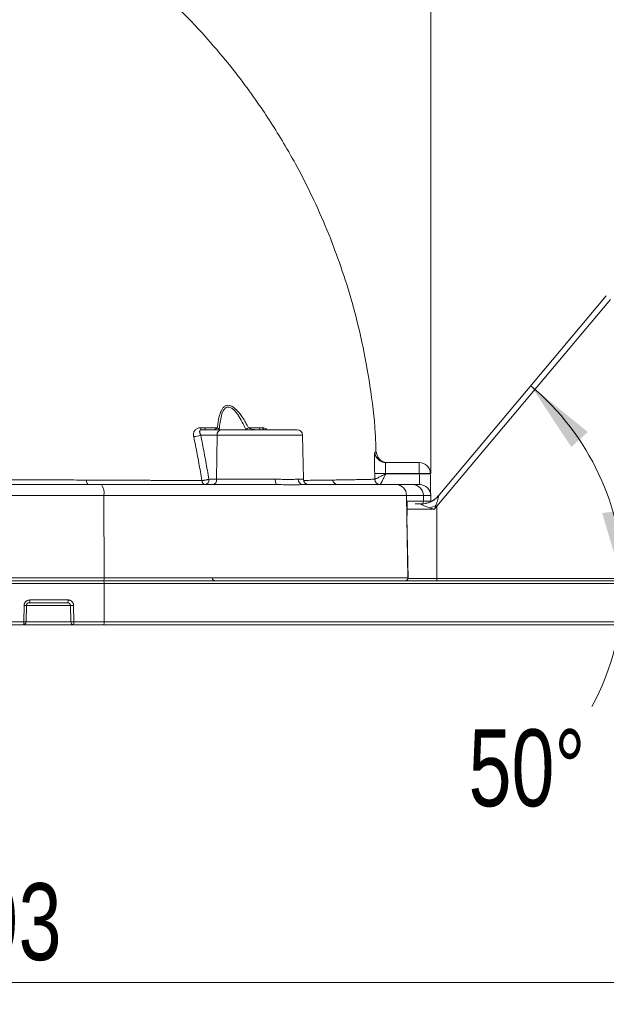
# Model space of a CAD drawing. Header units: millimetres. Extents: x 0 to 420, y 0 to 297.
# Tile 26 of 81: x 101 to 128, y 133 to 178. Entities that reach past the tile are written whole.
import ezdxf

# ---------------------------------------------------------------- set-up
doc = ezdxf.new("R2010")
doc.units = ezdxf.units.MM
doc.styles.add('SLDTEXTSTYLE0', font='TXT', dxfattribs={"width": 0.75})
doc.dimstyles.new('SLDDIMSTYLE0', dxfattribs={"dimtxt": 3.5, "dimasz": 3.302, "dimexe": 0, "dimexo": 0.0625, "dimgap": 0.875, "dimtad": 2, "dimdec": 6, "dimlfac": 2, "dimrnd": 1e-09, "dimzin": 12, "dimdsep": 46, "dimtxsty": 'SLDTEXTSTYLE0', "dimsah": 1, "dimcen": 0.09, "dimadec": 0, "dimazin": 3, "dimtfac": 1, "dimtofl": 0, "dimtmove": 0, "dimatfit": 3, "dimfxl": 1, "dimfrac": 2, "dimtolj": 1, "dimtzin": 12, "dimarcsym": 0})
doc.dimstyles.new('SLDDIMSTYLE2', dxfattribs={"dimtxt": 3.5, "dimasz": 3.302, "dimexe": 0, "dimexo": 0.0625, "dimgap": 0.875, "dimtad": 0, "dimtih": 1, "dimtoh": 1, "dimdec": 4, "dimlfac": 2, "dimzin": 12, "dimdsep": 46, "dimtxsty": 'SLDTEXTSTYLE0', "dimsah": 1, "dimcen": 0.09, "dimazin": 3, "dimtfac": 1, "dimtofl": 0, "dimtmove": 0, "dimatfit": 3, "dimfxl": 1, "dimfrac": 2, "dimtolj": 1, "dimtzin": 12, "dimarcsym": 0})

# ---------------------------------------------------------------- blocks, each defined once
blk = doc.blocks.new('_D')
at = {"color": 7, "linetype": 'Continuous', "lineweight": 0}
for p, q in [((149.316, 156.51), (149.316, 132.995)), ((52.907, 151.4), (52.907, 132.995)), ((149.316, 133.995), (52.907, 133.995))]:
    blk.add_line(p, q, dxfattribs=at)
for points in [[(52.907, 133.995), (56.209, 133.487), (56.209, 134.503)], [(149.316, 133.995), (146.014, 134.503), (146.014, 133.487)]]:
    blk.add_solid(points, dxfattribs=at)
at = {"color": 7, "linetype": 'Continuous', "lineweight": 0, "insert": (97.232, 138.507), "char_height": 3.5, "attachment_point": 1, "style": 'SLDTEXTSTYLE0'}
blk.add_mtext('193', dxfattribs=at)
blk = doc.blocks.new('_D_2')
at = {"color": 7, "linetype": 'Continuous', "lineweight": 0}
for p, q in [((52.972, 157.156), (52.972, 203.458)), ((119.876, 157.156), (119.876, 203.458)), ((119.876, 202.458), (52.972, 202.458))]:
    blk.add_line(p, q, dxfattribs=at)
for points in [[(52.972, 202.458), (56.274, 201.95), (56.274, 202.966)], [(119.876, 202.458), (116.574, 202.966), (116.574, 201.95)]]:
    blk.add_solid(points, dxfattribs=at)
at = {"color": 7, "linetype": 'Continuous', "lineweight": 0, "insert": (82.951, 206.97), "char_height": 3.5, "attachment_point": 1, "style": 'SLDTEXTSTYLE0'}
blk.add_mtext('134', dxfattribs=at)
blk = doc.blocks.new('_D_6')
at = {"color": 7, "linetype": 'Continuous', "lineweight": 0}
for start, end in [(0, 50), (331.5522, 0)]:
    blk.add_arc((116.879, 152.15), 11.748, start, end, dxfattribs=at)
for points in [[(124.43, 161.149), (126.269, 158.36), (127.023, 159.042)], [(128.626, 152.15), (128.679, 155.49), (127.672, 155.352)]]:
    blk.add_solid(points, dxfattribs=at)
at = {"color": 7, "linetype": 'Continuous', "lineweight": 0, "insert": (121.598, 145.509), "char_height": 3.5, "attachment_point": 1, "style": 'SLDTEXTSTYLE0'}
blk.add_mtext('50°', dxfattribs=at)

msp = doc.modelspace()

# ---------------------------------------------------------------- linework, layer by layer
at = {"color": 7, "linetype": 'Continuous', "lineweight": 15}
for p, q in [((120.15404508, 155.66857309), (128.05164561, 165.08058608)), ((127.86013589, 165.23692162), (120.2184926, 156.12995029)), ((110.3438209, 159.14774091), (109.46800515, 159.14774091)), ((110.16706333, 158.90210272), (109.41625342, 158.90210272)), ((110.1422827, 156.89337403), (110.16706333, 158.90210272)), ((114.08670947, 156.89337403), (114.05164704, 158.90210272)), ((119.35877011, 157.64773787), (117.83886656, 157.64773787)), ((119.35877011, 157.15646149), (119.35877011, 157.64773787)), ((109.79060039, 156.89337403), (110.1422827, 156.89337403)), ((110.1422827, 156.89337403), (112.8063272, 156.89337403)), ((117.82886789, 157.15646149), (117.82934472, 157.13901223)), ((117.82886789, 157.15646149), (119.35877011, 157.15646149)), ((117.82934472, 157.13901223), (119.35906813, 157.13901223)), ((119.35906813, 157.13901223), (119.35877011, 157.15646149)), ((119.85898719, 157.13901223), (119.85868916, 157.15646149)), ((68.8224952, 156.15646691), (105.01500175, 156.15646691)), ((105.01500175, 156.15646691), (105.02993271, 152.39992143)), ((105.01500175, 156.15646691), (118.77796755, 156.15646691)), ((118.79511878, 155.14774025), (118.77796755, 156.15646691)), ((118.77796755, 156.15646691), (119.54378292, 156.15646691)), ((119.54825327, 155.90210409), (119.54378292, 156.15646691)), ((119.88057897, 155.90210409), (119.87613842, 156.15646691)), ((118.80580291, 155.6725666), (118.80593702, 155.68010659)), ((118.80702481, 155.90210409), (119.54825327, 155.90210409)), ((119.45723698, 155.77273966), (119.1687505, 155.77273966)), ((119.88057897, 155.90210409), (119.87870142, 155.86688519)), ((120.15404508, 152.37448514), (120.15404508, 155.66857309)), ((118.79042492, 155.14774025), (118.79511878, 155.14774025)), ((118.84181902, 152.39992143), (118.79511878, 155.14774025)), ((118.7966834, 155.14774025), (118.79932091, 155.2997321)), ((118.84523139, 152.38318742), (118.79723475, 155.17713279)), ((68.80756423, 152.39992143), (105.02993271, 152.39992143)), ((105.02993271, 152.39992143), (118.84181902, 152.39992143)), ((120.15404508, 152.37448514), (120.15404508, 152.27274002)), ((139.0747647, 152.37448514), (120.15404508, 152.37448514)), ((68.80884573, 152.14991719), (105.02863631, 152.14991719)), ((104.77643416, 152.27274002), (104.88767132, 152.27274002)), ((105.02863631, 152.14991719), (105.02863631, 150.39773435)), ((105.02863631, 152.14991719), (133.81902084, 152.14991719)), ((101.37487158, 150.39773435), (101.38831243, 151.15209819)), ((101.47712335, 150.39551408), (101.4905493, 151.14987791)), ((101.6432564, 151.39773638), (103.38679657, 151.39773638)), ((103.49992618, 151.14992262), (103.51315841, 150.39555878)), ((103.6387901, 151.15209819), (103.65205214, 150.39773435)), ((95.70654437, 150.39773435), (101.37487158, 150.39773435)), ((101.39442191, 150.27273596), (103.62576649, 150.27273596)), ((103.65205214, 150.39773435), (105.02863631, 150.39773435)), ((105.02863631, 150.39773435), (133.81902084, 150.39773435))]:
    msp.add_line(p, q, dxfattribs=at)
at = {"color": 8, "linetype": 'Continuous', "lineweight": 15}
for p, q in [((114.05164704, 158.90210272), (110.16706333, 158.90210272)), ((113.84432718, 156.89337403), (114.08670947, 156.89337403)), ((118.79841194, 155.52710147), (120.04589245, 155.52710147)), ((120.15404508, 152.37448514), (118.81472871, 152.37448514)), ((118.84181902, 152.39991398), (118.83815334, 152.39981712)), ((101.4905642, 151.14992262), (103.49992618, 151.14992262)), ((101.57688663, 151.26428903), (101.6201298, 151.27273799)), ((103.51315841, 150.39555878), (101.47712335, 150.39555878))]:
    msp.add_line(p, q, dxfattribs=at)
at = {"color": 7, "linetype": 'Continuous', "lineweight": 15, "flags": 128}
for points in [[(112.8063272, 156.89337403), (112.80880079, 156.84522838), (112.8153573, 156.79904968), (112.82577321, 156.75658883), (112.83964619, 156.71942533), (112.8564547, 156.68896736), (112.87557289, 156.66635484), (112.89627061, 156.65243716), (112.91777298, 156.64773584)], [(117.33523712, 156.89279289), (117.33549044, 156.8928823), (117.33572886, 156.8929717)]]:
    msp.add_lwpolyline(points, dxfattribs=at)
at = {"color": 8, "linetype": 'Continuous', "lineweight": 15, "flags": 128}
msp.add_lwpolyline([(119.66583833, 155.79577685), (119.56130669, 155.77867777), (119.4524388, 155.77273966)], dxfattribs=at)
at = {"color": 7, "linetype": 'Continuous', "lineweight": 15}
for centre, radius, start, end in [((109.4872991, 159.23805706), 0.09235401, 182.052866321, 257.941343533), ((109.68747353, 159.23881189), 0.0929037, 182.593993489, 258.600501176), ((110.38699579, 158.93025775), 0.2217273, 101.228407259, 187.295138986), ((110.12496922, 159.08298263), 0.15991392, 29.52663388, 71.129780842), ((110.55956856, 160.90543111), 1.96422802, 297.414793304, 301.703200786), ((112.18347373, 159.2509453), 0.10363727, 189.070328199, 264.761419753), ((112.3415985, 159.25185664), 0.10450477, 189.421955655, 265.054576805), ((113.80167897, 158.89773748), 0.25, 0.999999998, 90), ((109.05207278, 159.81656419), 0.98431058, 272.730467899, 291.714722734), ((117.83910481, 158.14745131), 0.4997135, 183.104546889, 269.972683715), ((119.35876306, 157.14773748), 0.5, 1, 90), ((104.48458959, 156.81443222), 0.2596159, 170.722832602, 219.947728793), ((109.57070252, 156.86519149), 0.22169648, 281.224798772, 7.303327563), ((109.92235023, 156.865219), 0.2217273, 281.228407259, 7.295138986), ((114.08161839, 156.88479513), 0.23744624, 177.929459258, 266.728541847), ((114.33666527, 156.89773748), 0.25, 181, 270), ((115.65551964, 156.89300215), 0.24528115, 188.609191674, 269.369725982), ((117.49268437, 165.26095296), 8.11146111, 268.849577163, 272.375332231), ((117.58501432, 156.89755843), 0.24982265, 181.093023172, 269.958087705), ((117.58597856, 156.89837836), 0.2503081, 181.237686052, 269.850011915), ((119.60872963, 149.99511193), 7.16571052, 88.000961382, 91.999038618), ((119.60902766, 149.9780561), 7.16531733, 88.000851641, 91.999148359), ((104.39275351, 156.2711411), 0.63272667, 349.558115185, 36.526420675), ((118.28468111, 156.1544882), 0.49329041, 0.229828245, 89.245547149), ((119.04806811, 156.15201799), 0.49573477, 0.51420191, 89.526624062), ((119.37621812, 156.14773748), 0.5, 1, 90), ((119.45664107, 156.76582328), 0.9930838, 270.034380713, 320.268473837), ((119.45244169, 156.77273748), 1, 282.32185909, 320), ((118.05104096, 160.27332961), 5.01675117, 290.935851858, 294.297629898), ((109.81974783, 143.35050819), 16.07894345, 50.004876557, 50.184778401), ((104.86820429, 152.36932282), 0.16459756, 324.071055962, 10.713581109), ((110.07159786, 152.39773748), 0.125, 180, 270), ((104.87310964, 152.17860208), 0.15814983, 349.549971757, 36.530119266), ((101.45708904, 151.36754159), 0.18860014, 329.823207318, 9.212672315), ((103.21648022, 151.36780742), 0.172926, 326.648803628, 9.966585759), ((103.24653557, 171.75637754), 20.60801279, 270.704511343, 271.090638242), ((101.35215101, 150.39773748), 0.125, 270.810024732, 0), ((104.87004954, 150.36808848), 0.16133394, 323.77016418, 10.588536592)]:
    msp.add_arc(centre, radius, start, end, dxfattribs=at)
at = {"color": 8, "linetype": 'Continuous', "lineweight": 15}
for centre, radius, start, end in [((119.29510782, 155.89763597), 0.25318488, 330.900580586, 1.011189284), ((101.3352301, 146.35285759), 4.79953415, 88.145509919, 89.366301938)]:
    msp.add_arc(centre, radius, start, end, dxfattribs=at)
at = {"color": 7, "linetype": 'Continuous', "lineweight": 15}
for points, knots in [([(117.3875998, 158.1229806), (117.37928478, 158.41178162), (117.35011194, 159.4250262), (117.13757853, 161.09958461), (116.78279869, 163.08475916), (116.33005553, 164.89319153), (115.81818406, 166.53044553), (115.23729212, 168.08636546), (114.60247657, 169.54314011), (113.93239365, 170.88424752), (113.2979705, 172.02060535), (112.69101861, 173.01385363), (112.05191133, 173.9802453), (111.30217446, 175.0238056), (110.38269051, 176.18888837), (109.27241081, 177.45537642), (107.9491845, 178.79876362), (106.48813598, 180.10044014), (104.90539717, 181.33897941), (103.21221274, 182.48297885), (101.7993532, 183.34025778), (100.92541293, 183.75817241), (100.71063742, 183.86087716)], [0, 0, 0, 0, 0.0269543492, 0.0945680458, 0.1572096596, 0.2150962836, 0.2683897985, 0.3172094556, 0.3700081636, 0.4165985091, 0.4570528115, 0.4914187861, 0.5251968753, 0.5651475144, 0.6112912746, 0.6636432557, 0.7222378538, 0.7871375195, 0.8461122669, 0.9096218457, 0.9777890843, 1, 1, 1, 1]), ([(110.17668261, 159.23430247), (110.18083442, 159.27691523), (110.1889344, 159.36005064), (110.20486826, 159.47929659), (110.22329896, 159.59049006), (110.24450786, 159.69351274), (110.26846393, 159.78843419), (110.30315548, 159.90104197), (110.35263107, 160.02234173), (110.43030145, 160.14591719), (110.52922218, 160.23467613), (110.65655363, 160.26896733), (110.79905472, 160.23752254), (110.93807055, 160.15043115), (111.0710026, 160.02793825), (111.19894608, 159.87828648), (111.32987094, 159.69452174), (111.46373177, 159.47752987), (111.54765714, 159.31815229), (111.59181096, 159.23430246)], [0, 0, 0, 0, 0.0468429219, 0.09138826, 0.1336976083, 0.173842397, 0.2119057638, 0.2479847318, 0.3144212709, 0.3733072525, 0.4388969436, 0.4986663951, 0.5585483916, 0.6241469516, 0.6829795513, 0.7494231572, 0.824201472, 0.9075109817, 1, 1, 1, 1]), ([(110.26411623, 159.16179556), (110.27230565, 159.27479535), (110.28348306, 159.38523086), (110.31481187, 159.5986813), (110.33480574, 159.70182697), (110.39043311, 159.89571206), (110.4262039, 159.9873036), (110.50060704, 160.09409611), (110.52917537, 160.12453515), (110.59386996, 160.16723695), (110.63064131, 160.17944038), (110.70797187, 160.18042091), (110.74960785, 160.16914727), (110.83112363, 160.1278759), (110.87175726, 160.0978858), (110.94881016, 160.02791343), (110.98614092, 159.98725757), (111.05749138, 159.89981422), (111.0913198, 159.8533349), (111.18891064, 159.70814986), (111.2490732, 159.60333633), (111.36176755, 159.38699753), (111.41421383, 159.2755139), (111.46394989, 159.16179552)], [0, 0, 0, 0, 0.125, 0.125, 0.25, 0.25, 0.375, 0.375, 0.4375, 0.4375, 0.5, 0.5, 0.5625, 0.5625, 0.625, 0.625, 0.6875, 0.6875, 0.75, 0.75, 0.875, 0.875, 1, 1, 1, 1]), ([(109.09895792, 158.83337463), (109.0959242, 158.85014981), (109.09003393, 158.88272046), (109.08743255, 158.92995575), (109.09001355, 158.97378512), (109.09966741, 159.02229332), (109.12259092, 159.07509582), (109.16084702, 159.12859101), (109.20846068, 159.17569163), (109.26450096, 159.20991984), (109.32693336, 159.2311018), (109.37208377, 159.23352044), (109.39500959, 159.23474854)], [0, 0, 0, 0, 0.0752671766, 0.1461384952, 0.2137883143, 0.2795650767, 0.384522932, 0.5057301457, 0.6309995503, 0.7526403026, 0.8743993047, 1, 1, 1, 1]), ([(109.46800875, 159.14773748), (109.4594471, 159.14736071), (109.44246118, 159.14661321), (109.42038117, 159.14049081), (109.40170023, 159.13089144), (109.38691095, 159.11771265), (109.37624296, 159.10134722), (109.36992997, 159.08210586), (109.36815486, 159.05980188), (109.37180774, 159.03084194), (109.38157353, 158.99317737), (109.3970727, 158.94896181), (109.41022638, 158.91682342), (109.41625218, 158.90210058)], [0, 0, 0, 0, 0.07190940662, 0.14266483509, 0.21327236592, 0.28474432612, 0.35805724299, 0.4341167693, 0.51373488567, 0.60381108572, 0.73960095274, 0.88070922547, 1, 1, 1, 1]), ([(109.39500436, 159.23474879), (109.42843492, 159.23472706), (109.49530023, 159.23468359), (109.56154204, 159.23463268), (109.59466502, 159.23460723)], [0, 0, 0, 0, 0.4999685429, 1, 1, 1, 1]), ([(110.17668261, 159.23430247), (110.16630628, 159.21952118), (110.15140579, 159.20722309), (110.11941576, 159.18608722), (110.10209524, 159.17725642), (110.05150222, 159.15587716), (110.01835075, 159.14773748), (109.99171057, 159.14773748)], [0, 0, 0, 0, 0.25, 0.25, 0.5, 0.5, 1, 1, 1, 1]), ([(113.80167897, 159.14773748), (113.80167897, 159.14773748), (113.68287438, 159.14773748), (113.23774427, 159.14773748), (112.92137488, 159.14773748), (112.18115056, 159.14773748), (111.77385209, 159.14773748), (110.98803415, 159.14773748), (110.62709093, 159.14773748), (110.34381934, 159.14773748)], [0, 0, 0, 0, 0.25, 0.25, 0.5, 0.5, 0.75, 0.75, 1, 1, 1, 1]), ([(111.90858713, 159.14773748), (111.85110023, 159.14773748), (111.79089172, 159.15586803), (111.70606103, 159.17743241), (111.67903802, 159.18609772), (111.62922858, 159.20740255), (111.60722553, 159.2196233), (111.59181096, 159.23430246)], [0, 0, 0, 0, 0.5, 0.5, 0.75, 0.75, 1, 1, 1, 1]), ([(112.08113239, 159.23460723), (112.10755744, 159.23463268), (112.16040384, 159.23468359), (112.21247153, 159.23472706), (112.23850355, 159.23474879)], [0, 0, 0, 0, 0.5000351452, 1, 1, 1, 1]), ([(112.23850355, 159.23474879), (112.27520311, 159.23096256), (112.33898188, 159.22438262), (112.40291376, 159.17058312), (112.43005798, 159.14774091)], [0, 0, 0, 0, 0.5754197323, 1, 1, 1, 1]), ([(109.47350668, 156.8360086), (109.45076545, 156.96852295), (109.40516125, 157.23426102), (109.33319908, 157.63267261), (109.25831445, 158.03220158), (109.18047907, 158.43280998), (109.12617884, 158.69962115), (109.09895792, 158.83337463)], [0, 0, 0, 0, 0.1978863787, 0.3968321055, 0.5968347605, 0.7978916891, 1, 1, 1, 1]), ([(109.41625218, 158.90210058), (109.44326161, 158.76869016), (109.49724763, 158.50203153), (109.57477714, 158.100845), (109.64965116, 157.69908471), (109.72187573, 157.29673536), (109.76770146, 157.02778549), (109.79060346, 156.89337438)], [0, 0, 0, 0, 0.2004513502, 0.4006589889, 0.6006409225, 0.8004152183, 1, 1, 1, 1]), ([(117.32982707, 157.15112918), (117.329254, 157.17264314), (117.32811293, 157.21548069), (117.32654409, 157.27916997), (117.32510439, 157.34194087), (117.32380953, 157.40378219), (117.32266364, 157.46469954), (117.32102495, 157.56381462), (117.31950861, 157.69532167), (117.3195052, 157.84205574), (117.32147988, 157.96291739), (117.32519307, 158.04228444), (117.32972769, 158.08974138), (117.33445358, 158.1155066), (117.3382326, 158.11875697), (117.34013062, 158.12038947)], [0, 0, 0, 0, 0.0420273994, 0.0836829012, 0.1251463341, 0.1665986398, 0.2082195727, 0.2501854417, 0.3749626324, 0.4998213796, 0.6245101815, 0.7493704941, 0.8331300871, 0.9161892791, 1, 1, 1, 1]), ([(117.90782914, 157.64773787), (117.84671279, 157.65429314), (117.71976632, 157.66790929), (117.55465186, 157.7772097), (117.43756198, 157.93689575), (117.4178782, 158.06304546), (117.40840182, 158.12377782)], [0, 0, 0, 0, 0.2407161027, 0.4999981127, 0.7592836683, 1, 1, 1, 1]), ([(117.83886058, 157.64773748), (117.83736208, 157.64724484), (117.83438383, 157.64626573), (117.83053985, 157.63843508), (117.82719104, 157.62623333), (117.82437855, 157.60949651), (117.82209157, 157.58866699), (117.82033293, 157.56406349), (117.81910192, 157.53605929), (117.8181895, 157.49582827), (117.81828506, 157.43786006), (117.82010433, 157.35630264), (117.82353118, 157.2609601), (117.8270536, 157.19201786), (117.82887014, 157.15646368)], [0, 0, 0, 0, 0.06538421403, 0.12995075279, 0.19370551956, 0.25665464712, 0.31880450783, 0.38016172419, 0.44073317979, 0.5005260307, 0.61288799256, 0.73356928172, 0.86259908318, 1, 1, 1, 1]), ([(90.89142118, 156.89281263), (91.09109713, 156.89252109), (91.49587152, 156.8919301), (92.11080559, 156.89088911), (92.74170807, 156.88972155), (93.38854476, 156.88841633), (94.05131425, 156.88697653), (94.73000742, 156.88540126), (95.42461892, 156.88369079), (96.13514451, 156.88184495), (96.86158154, 156.87986405), (97.87531549, 156.87697294), (99.23408009, 156.87285895), (100.93266294, 156.86741666), (102.47279882, 156.86229192), (103.57137627, 156.85872954), (104.08276747, 156.85682921), (104.22836341, 156.85628818)], [0, 0, 0, 0, 0.0444659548, 0.0901394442, 0.1370247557, 0.1851267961, 0.23445113, 0.2850040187, 0.3367924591, 0.3898242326, 0.4441080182, 0.4996534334, 0.617394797, 0.7498092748, 0.8832142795, 0.9667504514, 1, 1, 1, 1]), ([(104.22836341, 156.85628818), (104.31816744, 156.85581892), (104.49738176, 156.85488245), (104.76402388, 156.85353067), (105.02821689, 156.85222158), (105.28976924, 156.85095871), (105.54862833, 156.84974112), (105.80470882, 156.84856906), (106.05793825, 156.84744247), (106.30824486, 156.84636137), (106.55556075, 156.84532576), (106.799821, 156.84433563), (107.04096383, 156.84339098), (107.27893048, 156.84249182), (107.51366525, 156.84163815), (107.74511521, 156.84082998), (107.97323096, 156.84006728), (108.19796242, 156.83935009), (108.41927268, 156.83867838), (108.63712777, 156.83805223), (108.85151397, 156.83747133), (109.06234553, 156.83693678), (109.26981538, 156.83644459), (109.40574542, 156.83615364), (109.47350668, 156.8360086)], [0, 0, 0, 0, 0.04785811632, 0.09550640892, 0.14294141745, 0.19015976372, 0.23715817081, 0.28393348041, 0.33048266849, 0.37680285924, 0.42289133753, 0.46874555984, 0.51436316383, 0.55974197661, 0.6048800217, 0.64977552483, 0.69442691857, 0.73883281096, 0.78299143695, 0.82690063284, 0.87055822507, 0.91396205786, 0.95711000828, 1, 1, 1, 1]), ([(109.47350668, 156.8360086), (109.48100224, 156.83623956), (109.4990851, 156.83679675), (109.53385132, 156.83926027), (109.58133276, 156.84490611), (109.64223023, 156.85471274), (109.70435391, 156.86804062), (109.75554227, 156.8817086), (109.78013664, 156.88989179), (109.79060346, 156.89337438)], [0, 0, 0, 0, 0.0772709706, 0.186414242, 0.32744885, 0.5002495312, 0.7099095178, 0.8765440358, 1, 1, 1, 1]), ([(112.80632369, 156.89337438), (112.83126511, 156.8932285), (112.89311675, 156.89286676), (113.00063264, 156.89104925), (113.13707505, 156.88822594), (113.27784257, 156.88541399), (113.41073231, 156.88424366), (113.53443952, 156.88539989), (113.65966693, 156.88850226), (113.76496954, 156.89213474), (113.82256076, 156.89303442), (113.84432276, 156.89337438)], [0, 0, 0, 0, 0.05626538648, 0.13953118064, 0.2497942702, 0.38520861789, 0.49902098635, 0.61356043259, 0.7496974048, 0.90541814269, 1, 1, 1, 1]), ([(115.41300275, 156.85628788), (115.44730082, 156.85683192), (115.5676921, 156.85874159), (115.81238549, 156.86231827), (116.12462902, 156.86745285), (116.4266347, 156.8728972), (116.66170975, 156.87748945), (116.84164785, 156.88121469), (116.98266298, 156.88428036), (117.10074782, 156.88697588), (117.19754832, 156.88929153), (117.27636835, 156.89125972), (117.31590577, 156.89228767), (117.33524163, 156.89279039)], [0, 0, 0, 0, 0.03346186, 0.1174560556, 0.2515612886, 0.3839599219, 0.5017461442, 0.5933297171, 0.6814499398, 0.7661465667, 0.8474528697, 0.9253964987, 1, 1, 1, 1]), ([(117.82934019, 157.13901127), (117.77513584, 157.11081627), (117.72033257, 157.0825598), (117.61536221, 157.02894183), (117.56470027, 157.00331973), (117.47052214, 156.95627691), (117.42786889, 156.93529247), (117.3621143, 156.90380241), (117.33985668, 156.89373122), (117.335729, 156.89296931)], [0, 0, 0, 0, 0.25, 0.25, 0.5, 0.5, 0.75, 0.75, 1, 1, 1, 1]), ([(117.5853196, 156.64807235), (117.58594333, 156.64904788), (117.58720357, 156.65101891), (117.59189497, 156.6595116), (117.59863648, 156.67224429), (117.60763967, 156.68972235), (117.61884497, 156.71188192), (117.63226863, 156.73874505), (117.64790372, 156.77023547), (117.66986966, 156.81448805), (117.70105387, 156.87711771), (117.73903389, 156.9544682), (117.78278099, 157.04316815), (117.81212952, 157.10358273), (117.82934019, 157.13901127)], [0, 0, 0, 0, 0.0575795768, 0.1163387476, 0.1763971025, 0.2378666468, 0.3008518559, 0.3654498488, 0.4317506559, 0.4998375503, 0.6168361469, 0.7491405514, 0.8528900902, 1, 1, 1, 1]), ([(119.87614197, 156.15646368), (119.87614197, 156.15646368), (119.87569782, 156.18190891), (119.87398673, 156.27993744), (119.87272043, 156.35248386), (119.86955305, 156.5339426), (119.86765317, 156.64278667), (119.8635012, 156.88065298), (119.86125106, 157.00956342), (119.85899154, 157.13901127)], [0, 0, 0, 0, 0.25, 0.25, 0.5, 0.5, 0.75, 0.75, 1, 1, 1, 1]), ([(109.61385368, 156.64773748), (109.60704732, 156.64821735), (109.59403326, 156.64913489), (109.57590196, 156.65600414), (109.55997316, 156.66536474), (109.54627131, 156.67641251), (109.53473235, 156.68807064), (109.51864801, 156.70774193), (109.50041437, 156.73928614), (109.48282651, 156.78590163), (109.47654922, 156.81965072), (109.47350668, 156.8360086)], [0, 0, 0, 0, 0.1072249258, 0.2050188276, 0.293189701, 0.3717174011, 0.4407106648, 0.5003724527, 0.6789454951, 0.8443876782, 1, 1, 1, 1]), ([(114.06806373, 156.64773748), (114.04727175, 156.64764579), (114.00569076, 156.64746243), (113.9391277, 156.64636072), (113.86956071, 156.64507989), (113.79673351, 156.64379743), (113.72078, 156.6427409), (113.64173102, 156.64205071), (113.53935835, 156.64175178), (113.41114554, 156.64240525), (113.25394083, 156.644346), (113.09009427, 156.64690672), (112.97520435, 156.6474606), (112.91777297, 156.64773748)], [0, 0, 0, 0, 0.0713343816, 0.1426585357, 0.2140127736, 0.2854371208, 0.3569712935, 0.4286546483, 0.5005261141, 0.6259064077, 0.750805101, 0.8754320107, 1, 1, 1, 1]), ([(120.22036891, 156.13105222), (120.22188232, 156.13175231), (120.22488048, 156.13313922), (120.22784366, 156.12971952), (120.22943701, 156.12217856), (120.22951821, 156.11027704), (120.22806643, 156.09424887), (120.22380882, 156.06627305), (120.21383468, 156.02020251), (120.1978847, 155.96007491), (120.17869478, 155.89500683), (120.15962347, 155.83431828), (120.13788244, 155.76880781), (120.12354091, 155.72567338), (120.11532434, 155.70096077)], [0, 0, 0, 0, 0.0392620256, 0.0777801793, 0.1170236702, 0.1583844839, 0.2030571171, 0.2519941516, 0.3637987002, 0.5009825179, 0.6174709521, 0.7498597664, 0.856689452, 1, 1, 1, 1]), ([(120.21848614, 156.12994987), (120.21848506, 156.12989959), (120.2184829, 156.12979827), (120.21973707, 156.13063213), (120.22036891, 156.13105222)], [0, 0, 0, 0, 0.4962124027, 1, 1, 1, 1]), ([(118.8056688, 155.64774127), (118.80521584, 155.58431422), (118.80401423, 155.41605586), (118.79853349, 155.25073894), (118.79511878, 155.14774025)], [0, 0, 0, 0, 0.3769621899, 1, 1, 1, 1]), ([(118.80566701, 155.64773749), (118.80594897, 155.68809888), (118.80654087, 155.77282721), (118.80686117, 155.85767243), (118.8070289, 155.90210058)], [0, 0, 0, 0, 0.4763623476, 1, 1, 1, 1]), ([(119.84364084, 155.58778048), (119.80934868, 155.59867845), (119.74575874, 155.6188872), (119.65878095, 155.65015253), (119.58201207, 155.68055501), (119.51744924, 155.70996742), (119.46834492, 155.73758169), (119.44371837, 155.75843979), (119.44049502, 155.7709085), (119.45131301, 155.77209076), (119.45723061, 155.77273748)], [0, 0, 0, 0, 0.1949084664, 0.3614300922, 0.5002053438, 0.6422050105, 0.7505416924, 0.8259778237, 0.9048071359, 1, 1, 1, 1]), ([(119.54824786, 155.90210058), (119.56620293, 155.90210257), (119.60212345, 155.90210655), (119.65024192, 155.90211177), (119.69413542, 155.90211612), (119.73336921, 155.90211936), (119.76803682, 155.90212136), (119.79809349, 155.90212204), (119.82353812, 155.90212136), (119.84435242, 155.90211936), (119.8605624, 155.90211612), (119.87205344, 155.90211177), (119.87924812, 155.90210655), (119.88013739, 155.90210257), (119.8805819, 155.90210058)], [0, 0, 0, 0, 0.0832450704, 0.1665382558, 0.2498699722, 0.3332306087, 0.4166105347, 0.5000001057, 0.5833896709, 0.6667695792, 0.7501301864, 0.8334618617, 0.9167549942, 1, 1, 1, 1]), ([(120.04589838, 155.52710058), (120.00643051, 155.53878253), (119.93893513, 155.55876025), (119.87160128, 155.57926561), (119.84364084, 155.58778048)], [0, 0, 0, 0, 0.58474913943, 1, 1, 1, 1]), ([(118.71873208, 152.27273748), (118.72605314, 152.27311891), (118.74029612, 152.27386097), (118.76041056, 152.27955569), (118.77827113, 152.28773531), (118.79366721, 152.29799702), (118.81458176, 152.31677003), (118.83566359, 152.3493781), (118.84201788, 152.38258382), (118.84182646, 152.39918626), (118.84181811, 152.39991049)], [0, 0, 0, 0, 0.1125699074, 0.2190028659, 0.3192977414, 0.4134538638, 0.5014711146, 0.7483092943, 0.9890206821, 1, 1, 1, 1]), ([(68.83730135, 152.27273748), (69.04835365, 152.27273748), (69.47037457, 152.27273748), (70.10478275, 152.27273748), (70.74001834, 152.27273748), (71.37619108, 152.27273748), (72.01327157, 152.27273748), (72.65126767, 152.27273748), (73.29017726, 152.27273748), (73.93000091, 152.27273748), (74.57073845, 152.27273748), (75.21238987, 152.27273748), (75.85495539, 152.27273748), (76.49843406, 152.27273748), (77.1428294, 152.27273748), (79.08697887, 152.27273748), (82.34334819, 152.27273748), (86.91865282, 152.27273748), (91.49406535, 152.27273748), (94.91228803, 152.27273748), (97.17806666, 152.27273748), (98.30399767, 152.27273748), (99.42714012, 152.27273748), (100.54749682, 152.27273748), (101.6650892, 152.27273748), (102.77982784, 152.27273748), (103.89204832, 152.27273748), (104.63073355, 152.27273748), (105.00019096, 152.27273748)], [0, 0, 0, 0, 0.0178143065, 0.0356215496, 0.0534229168, 0.0712195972, 0.0890127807, 0.1068036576, 0.1245934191, 0.1423832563, 0.1601743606, 0.1779679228, 0.1957651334, 0.2135671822, 0.2313752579, 0.249190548, 0.3745919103, 0.5000007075, 0.6254020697, 0.7508108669, 0.7819810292, 0.8131322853, 0.8442710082, 0.8754035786, 0.9065363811, 0.9376757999, 0.9688282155, 1, 1, 1, 1]), ([(105.00019096, 152.27273748), (105.18718455, 152.27273748), (105.56109717, 152.27273748), (106.12046709, 152.27273748), (106.67857834, 152.27273748), (107.23533323, 152.27273748), (107.79075793, 152.27273748), (108.3448454, 152.27273748), (108.89759753, 152.27273748), (109.4490138, 152.27273748), (109.99909435, 152.27273748), (110.54783909, 152.27273748), (111.09524821, 152.27273748), (111.64132098, 152.27273748), (112.18606009, 152.27273748), (113.82323581, 152.27273748), (116.52285713, 152.27273748), (120.21118802, 152.27273748), (123.79569799, 152.27273748), (126.43626357, 152.27273748), (128.20578729, 152.27273748), (129.15640088, 152.27273748), (130.09580965, 152.27273748), (131.02410104, 152.27273748), (131.94097979, 152.27273748), (132.84753881, 152.27273748), (133.44205483, 152.27273748), (133.73941432, 152.27273748)], [0, 0, 0, 0, 0.0178139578, 0.0356208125, 0.0534217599, 0.0712179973, 0.0890107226, 0.1068011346, 0.1245904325, 0.1423798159, 0.1601704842, 0.1779636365, 0.1957604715, 0.2135621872, 0.2313699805, 0.2491850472, 0.3745888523, 0.5000010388, 0.625404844, 0.7508170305, 0.7864375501, 0.8220344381, 0.8576172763, 0.8931956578, 0.9287791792, 0.9643774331, 1, 1, 1, 1]), ([(105.00148066, 152.27273748), (108.33858505, 152.27273748), (111.39158602, 152.27273748), (116.23900846, 152.27273748), (117.93749982, 152.27273748), (118.71873208, 152.27273748)], [0, 0, 0, 0, 0.5, 0.5, 1, 1, 1, 1]), ([(101.38830537, 151.15210058), (101.38896547, 151.16310422), (101.39028121, 151.18503729), (101.39780912, 151.21730185), (101.41117128, 151.25333667), (101.43284048, 151.29164413), (101.46502787, 151.32864643), (101.50366441, 151.35879184), (101.54742647, 151.38070082), (101.59450759, 151.39510373), (101.62704036, 151.39686117), (101.64326223, 151.39773748)], [0, 0, 0, 0, 0.0835837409, 0.1666037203, 0.2505980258, 0.3754569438, 0.4997780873, 0.6234197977, 0.7490449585, 0.8748658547, 1, 1, 1, 1]), ([(101.4905493, 151.14987791), (101.49275444, 151.1659526), (101.49720702, 151.19841034), (101.5277202, 151.23954633), (101.57174804, 151.2682881), (101.6066136, 151.2726218), (101.62433192, 151.27482415)], [0, 0, 0, 0, 0.2395361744, 0.4836673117, 0.7376048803, 1, 1, 1, 1]), ([(103.36092865, 151.27273748), (103.39635163, 151.27273748), (103.43190873, 151.25997443), (103.483409, 151.21512024), (103.49928338, 151.18282057), (103.49992121, 151.14991903)], [0, 0, 0, 0, 0.5, 0.5, 1, 1, 1, 1]), ([(103.38680303, 151.39773748), (103.39753605, 151.39734739), (103.41896907, 151.39656842), (103.45072923, 151.3901415), (103.48658872, 151.37830189), (103.52514095, 151.35858719), (103.56327197, 151.32843302), (103.59505854, 151.29136015), (103.61884554, 151.24838558), (103.63497646, 151.20141796), (103.63752273, 151.16853632), (103.63879547, 151.15210058)], [0, 0, 0, 0, 0.08353137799, 0.16680573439, 0.25114154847, 0.37658922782, 0.50042196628, 0.62448030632, 0.74958952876, 0.87483344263, 1, 1, 1, 1]), ([(101.35215101, 150.27273748), (101.35817476, 150.27273748), (101.36395226, 150.28590775), (101.37247113, 150.33279051), (101.37486425, 150.36458635), (101.37486425, 150.39773748)], [0, 0, 0, 0, 0.5, 0.5, 1, 1, 1, 1]), ([(103.51316446, 150.39555593), (103.5243462, 150.39566451), (103.54491361, 150.39594196), (103.59676826, 150.39675642), (103.62686477, 150.39727471), (103.65205956, 150.39773748)], [0, 0, 0, 0, 0.5, 0.5, 1, 1, 1, 1]), ([(103.62576842, 150.27273748), (103.59661188, 150.27273748), (103.56762715, 150.28589883), (103.52603533, 150.33126352), (103.51367331, 150.36319954), (103.51316446, 150.39555593)], [0, 0, 0, 0, 0.5, 0.5, 1, 1, 1, 1]), ([(103.65205956, 150.39773748), (103.65205956, 150.36458635), (103.64928947, 150.33279051), (103.63942866, 150.28590775), (103.63274107, 150.27273748), (103.62576842, 150.27273748)], [0, 0, 0, 0, 0.5, 0.5, 1, 1, 1, 1])]:
    msp.add_open_spline(points, degree=3, knots=knots, dxfattribs=at)
for points in [[(109.59465892, 159.23460891), (109.79238217, 159.23450676), (109.98648664, 159.23440462), (110.17668261, 159.23430247)], [(111.59181096, 159.23430246), (111.75953632, 159.2344046), (111.92270805, 159.23450674), (112.08112557, 159.23460888)], [(117.335729, 156.89296931), (117.33411922, 156.97909734), (117.33215144, 157.06515116), (117.32982707, 157.15112918)], [(104.9012037, 156.64773748), (100.23658466, 156.64773748), (95.48276643, 156.64773748), (90.69786629, 156.64773748)], [(112.91777297, 156.64773748), (110.6508292, 156.64773748), (107.89056409, 156.64773748), (104.9012037, 156.64773748)], [(118.29116977, 156.64773748), (117.59233533, 156.64773748), (116.13823547, 156.64773748), (114.06806373, 156.64773748)], [(119.05216826, 156.64773748), (118.82609488, 156.64773748), (118.57461336, 156.64773748), (118.29116977, 156.64773748)], [(119.37621812, 156.64773748), (119.37621812, 156.64773748), (119.26972109, 156.64773748), (119.05216826, 156.64773748)], [(119.54378314, 156.15646368), (119.76691339, 156.15651276), (119.87614113, 156.15651207), (119.87614197, 156.15646368)], [(120.11532434, 155.70096077), (120.09211268, 155.64297871), (120.06919997, 155.58488919), (120.04589838, 155.52710058)], [(120.1540382, 155.66857595), (120.11796188, 155.62138268), (120.08190454, 155.57421017), (120.04589838, 155.52710058)], [(68.83601805, 152.27273748), (80.7305121, 152.27273748), (93.1069866, 152.27273748), (105.00148066, 152.27273748)], [(101.62012729, 151.27273748), (102.20932541, 151.27273748), (102.7743575, 151.27273748), (103.36092865, 151.27273748)], [(95.69274285, 150.27273748), (97.59236026, 150.27273748), (99.47265565, 150.27273748), (101.35215101, 150.27273748)], [(103.62576842, 150.27273748), (104.09288748, 150.27273748), (104.53492308, 150.27273748), (105.00018662, 150.27273748)], [(105.00018662, 150.27273748), (115.55020661, 150.27273748), (125.38705759, 150.27273748), (133.73940219, 150.27273748)]]:
    msp.add_open_spline(points, degree=3, dxfattribs=at)
at = {"color": 8, "linetype": 'Continuous', "lineweight": 15}
for points, knots in [([(117.3401247, 158.1203878), (117.38523597, 158.12272866), (117.43051948, 158.12507845), (117.40823327, 158.1237679), (117.4081485, 158.12376291)], [0, 0, 0, 0, 0.9961964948, 1, 1, 1, 1]), ([(114.09781084, 156.84090705), (114.36518181, 156.84289991), (114.91648021, 156.84700904), (115.24421408, 156.85313175), (115.41300223, 156.85628504)], [0, 0, 0, 0, 0.4849841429, 1, 1, 1, 1]), ([(119.35906813, 157.13901223), (119.36043815, 157.0993321), (119.36300909, 157.02486949), (119.36721043, 156.90304364), (119.37175177, 156.77692955), (119.37506392, 156.67989172), (119.37554972, 156.66644971), (119.37572763, 156.66152687)], [0, 0, 0, 0, 0.17007350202, 0.31915518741, 0.55342375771, 0.83645125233, 1, 1, 1, 1]), ([(101.37487158, 150.39773435), (101.37715751, 150.39770403), (101.38375522, 150.39761652), (101.40449434, 150.39737664), (101.43111594, 150.39690392), (101.456777, 150.39632355), (101.47384794, 150.39584458), (101.47539742, 150.39567871), (101.47616968, 150.39559604)], [0, 0, 0, 0, 0.0406387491, 0.1172928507, 0.3773401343, 0.5616192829, 0.7815104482, 1, 1, 1, 1])]:
    msp.add_open_spline(points, degree=3, knots=knots, dxfattribs=at)

# ---------------------------------------------------------------- dimensions: what is measured, and where the dimension line sits
at = {"color": 7, "linetype": 'Continuous', "lineweight": 0}
for base, p1, p2, picture, middle in [((52.97244946, 202.45831191), (119.87614197, 156.15646368), (52.97244946, 156.15646368), '_D_2', (86.83001147, 202.45831191)), ((52.9068787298, 133.9949569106), (149.3162265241, 157.5102374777), (52.9068787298, 152.3999190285), '_D', (101.1115526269, 133.9949569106))]:
    dim = msp.add_linear_dim(base=base, p1=p1, p2=p2, dimstyle='SLDDIMSTYLE0', dxfattribs=at)
    dim.commit()
    dim.dimension.update_dxf_attribs({"geometry": picture, "text_midpoint": middle, "dimtype": 160})
dim = msp.add_angular_dim_2l(base=(127.52580702, 157.11467955), line1=((55.00088431, 152.14991903), (142.17273089, 152.14991903)), line2=((120.21848614, 156.12994987), (127.86014049, 165.23691889)), dimstyle='SLDDIMSTYLE2', dxfattribs=at)
dim.commit()
dim.dimension.update_dxf_attribs({"geometry": '_D_6', "text_midpoint": (125.11773937, 143.77571621), "dimtype": 162})

doc.saveas('drawing.dxf')
